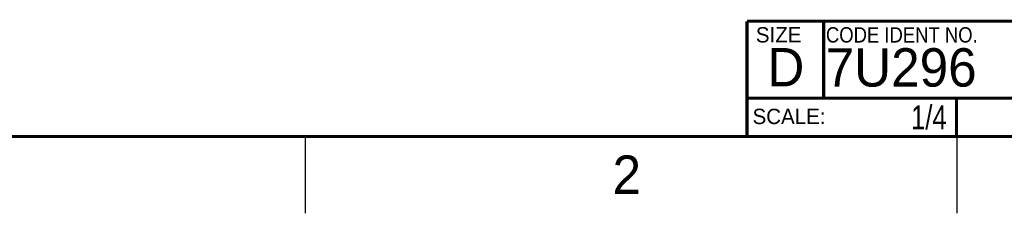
# Model space of a CAD drawing. Header units: inches. Extents: x 0 to 34, y 0 to 22.
# Tile 12 of 118: x 23.6 to 30.1, y 0 to 1.3. Entities that reach past the tile are written whole.
import ezdxf
from ezdxf.enums import TextEntityAlignment as Align

# ---------------------------------------------------------------- set-up
doc = ezdxf.new("R2010")
doc.units = ezdxf.units.IN
doc.header["$LTSCALE"] = 1.87
doc.header["$MEASUREMENT"] = 0
doc.layers.get('0').update_dxf_attribs({"linetype": 'CONTINUOUS'})
doc.styles.get("Standard").update_dxf_attribs({"font": 'txt', "width": 0.8})

msp = doc.modelspace()

# ---------------------------------------------------------------- linework, layer by layer
at = {"color": 2, "linetype": 'CONTINUOUS'}
for p, q in [((28.3798, 0.7493), (29.7448, 0.7493)), ((28.3798, 0.7493), (28.3798, 0.4993)), ((29.7448, 0.7493), (29.7448, 0.4993)), ((25.5, 0.5), (25.5, 0)), ((28.3798, 0.4993), (29.7448, 0.4993)), ((29.75, 0), (29.75, 0.5))]:
    msp.add_line(p, q, dxfattribs=at)
at = {"color": 7, "linetype": 'CONTINUOUS', "const_width": 0.02}
for points in [[(28.38, 1.25), (33.5, 1.25)], [(28.38, 1.25), (28.38, 0.5)], [(0.5, 0.5), (33.5, 0.5)]]:
    msp.add_lwpolyline(points, dxfattribs=at)
at = {"color": 2, "linetype": 'CONTINUOUS', "const_width": 0.02}
for points in [[(28.88, 0.75), (28.88, 1.25)], [(28.38, 0.75), (33.5, 0.75)], [(29.7459, 0.75), (29.7459, 0.5)]]:
    msp.add_lwpolyline(points, dxfattribs=at)

# ---------------------------------------------------------------- texts
at = {"color": 2, "linetype": 'CONTINUOUS'}
for s, height, p in [('SIZE', 0.1, (28.4379, 1.1118)), ('SCALE:', 0.1, (28.4164, 0.5806)), ('2', 0.25, (27.5035, 0.1263))]:
    msp.add_text(s, height=height, dxfattribs=at).set_placement(p)
at = {"color": 2, "linetype": 'CONTINUOUS', "width": 0.9}
msp.add_text('CODE IDENT NO.', height=0.1, dxfattribs=at).set_placement((28.8949, 1.1115))
at = {"color": 7, "linetype": 'CONTINUOUS'}
for s, p in [('D  ', (28.5128, 0.8264)), ('7U296', (28.8928, 0.8245))]:
    msp.add_text(s, height=0.25, dxfattribs=at).set_placement(p)
at = {"color": 7, "linetype": 'CONTINUOUS', "width": 0.8}
msp.add_text('1/4', height=0.15625, dxfattribs=at).set_placement((29.6823, 0.5462), align=Align.RIGHT)

doc.saveas('drawing.dxf')
